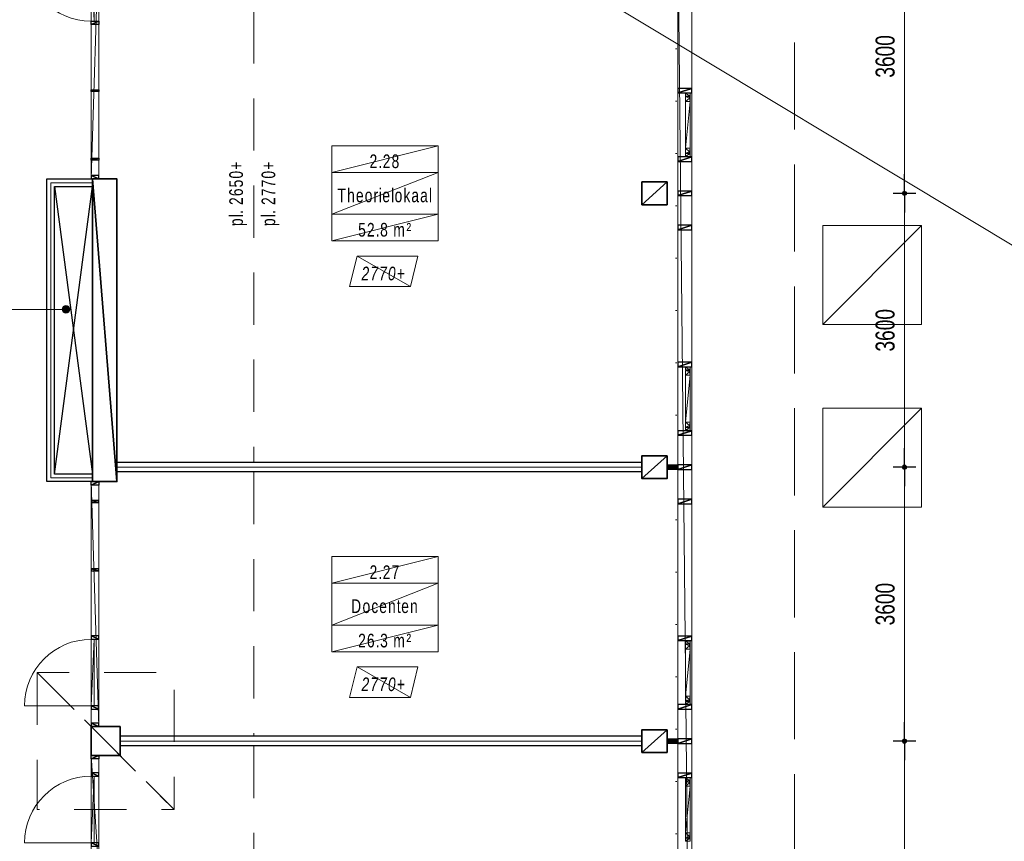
# Model space of a CAD drawing. Header units: millimetres. Extents: x -437 to 139813, y -473 to 90544.
# Tile 9 of 149: x 66184 to 79125, y 35027 to 45827. Entities that reach past the tile are written whole.
import ezdxf

# ---------------------------------------------------------------- set-up
doc = ezdxf.new("R2010")
doc.units = ezdxf.units.MM
for name, pattern in [('DGN Style 1', [688.000884, 1.14476, -686.856124]), ('DGN Style 2', [1144.760206, 686.856124, -457.904082]), ('DGN Style 3', [1602.664289, 1144.760206, -457.904082])]:
    doc.linetypes.add(name, pattern=pattern)
for name, color, linetype, lineweight in [('010 Maatvoering', 253, 'Continuous', 13), ('059 Kader (tekening)', 253, 'Continuous', 13), ('19012-DO-laag 02 - 004 Ruimtenummers', 253, 'Continuous', 13), ('19012-DO-laag 02 - 004a ruimtenr+plafond hoogte', 253, 'Continuous', 13), ('19012-DO-laag 02 - 031 Ramen - Deuren buiten', 253, 'Continuous', 13), ('19012-DO-laag 02 - 032 Ramen - Deuren binnen', 253, 'Continuous', 13), ('19012-DO-laag 02 - 045 Plafondafwerking', 253, 'Continuous', 13)]:
    doc.layers.add(name, color=color, linetype=linetype, lineweight=lineweight)
doc.layers.add('Xref', color=253, linetype='Continuous')
doc.styles.add('Arial 1.8 mm', font='arial.ttf', dxfattribs={"width": 0.722222, "height": 1.8})
doc.styles.add('Style-Arial', font='arial.ttf')
doc.linetypes.add('isolatie(deken)', pattern='A,-0.5,[24,dgnlstyle-ags_linetypes_v8.shx,S=0.009524,R=0,X=0,Y=0],-0.5', length=1)
doc.dimstyles.new('Arial 2.5', dxfattribs={"dimscale": 100, "dimtxt": 2.5, "dimasz": 2.5, "dimexe": 1.5, "dimexo": 0.0625, "dimgap": 1.25, "dimtad": 1, "dimdec": 0, "dimzin": 11, "dimdsep": 46, "dimtxsty": 'Style-Arial', "dimblk": 'b1_1.0', "dimcen": 0.09, "dimclrd": 256, "dimclrt": 256, "dimadec": 4, "dimazin": 3, "dimtfac": 1, "dimtdec": 0, "dimtofl": 0, "dimtmove": 0, "dimatfit": 1, "dimldrblk": 'b1_1.0', "dimfxl": 1.5, "dimfxlon": 1, "dimfrac": 2, "dimtolj": 1, "dimtzin": 11, "dimlwd": 13, "dimarcsym": 0})

# ---------------------------------------------------------------- blocks, each defined once
blk = doc.blocks.new('AE1')
at = {"layer": '059 Kader (tekening)', "color": 12, "linetype": 'Continuous', "lineweight": 13}
mesh = blk.add_polyface(dxfattribs=at)
corners = [(0, 0), (1399, 0), (1399, 841), (0, 841)]
mesh.append_faces([[corners[k] for k in face] for face in [(3, 1, 2)]], dxfattribs={"vtx0": -1, "color": 12})
mesh.append_faces([[corners[k] for k in face] for face in [(3, 0, 1)]], dxfattribs={"vtx2": -1, "color": 12})
at = {"layer": '059 Kader (tekening)', "color": 12, "linetype": 'Continuous', "lineweight": 35}
mesh = blk.add_polyface(dxfattribs=at)
corners = [(10, 10), (1389, 10), (1389, 831), (10, 831)]
mesh.append_faces([[corners[k] for k in face] for face in [(0, 2, 3)]], dxfattribs={"vtx0": -1, "color": 12})
mesh.append_faces([[corners[k] for k in face] for face in [(1, 2, 0)]], dxfattribs={"vtx1": -1, "color": 12})
blk = doc.blocks.new('*U77')
at = {"layer": '19012-DO-laag 02 - 004 Ruimtenummers', "linetype": 'Continuous', "lineweight": 13}
h = blk.add_hatch(color=256, dxfattribs=at)
edge = h.paths.add_edge_path()
edge.add_arc((-400, 0), 50, 0, 360)
blk.add_line((450, 0), (-400, 0), dxfattribs=at)
blk.add_circle((-400, 0), 50, dxfattribs=at)
blk = doc.blocks.new('*U78')
at = {"layer": '19012-DO-laag 02 - 031 Ramen - Deuren buiten'}
mesh = blk.add_polyface(dxfattribs=at)
corners = [(-414.95, 30.05), (-356.95, 30.05), (-356.95, 25.05), (-377.95, 25.05), (-377.95, -29.95), (-414.95, -29.95)]
mesh.append_faces([[corners[k] for k in face] for face in [(5, 3, 4), (3, 1, 2)]], dxfattribs={"vtx0": -1})
mesh.append_faces([[corners[k] for k in face] for face in [(0, 3, 5)]], dxfattribs={"vtx0": -1, "vtx1": -1})
mesh.append_faces([[corners[k] for k in face] for face in [(3, 0, 1)]], dxfattribs={"vtx0": -1, "vtx2": -1})
mesh = blk.add_polyface(dxfattribs=at)
corners = [(-372.95, -29.95), (-372.95, 23.05), (-352.95, 23.05), (-352.95, 30.05), (-307.95, 30.05), (-307.95, -29.95)]
mesh.append_faces([[corners[k] for k in face] for face in [(4, 2, 3), (2, 0, 1)]], dxfattribs={"vtx0": -1})
mesh.append_faces([[corners[k] for k in face] for face in [(5, 2, 4)]], dxfattribs={"vtx0": -1, "vtx1": -1})
mesh.append_faces([[corners[k] for k in face] for face in [(2, 5, 0)]], dxfattribs={"vtx0": -1, "vtx2": -1})
mesh = blk.add_polyface(dxfattribs=at)
corners = [(-307.95, -29.95), (308.05, -29.95), (308.05, 30.05), (-307.95, 30.05)]
mesh.append_faces([[corners[k] for k in face] for face in [(3, 1, 2)]], dxfattribs={"vtx0": -1})
mesh.append_faces([[corners[k] for k in face] for face in [(3, 0, 1)]], dxfattribs={"vtx2": -1})
mesh = blk.add_polyface(dxfattribs=at)
corners = [(373.05, -29.95), (373.05, 23.05), (353.05, 23.05), (353.05, 30.05), (308.05, 30.05), (308.05, -29.95)]
mesh.append_faces([[corners[k] for k in face] for face in [(4, 2, 3), (2, 0, 1)]], dxfattribs={"vtx0": -1})
mesh.append_faces([[corners[k] for k in face] for face in [(5, 2, 4)]], dxfattribs={"vtx0": -1, "vtx1": -1})
mesh.append_faces([[corners[k] for k in face] for face in [(2, 5, 0)]], dxfattribs={"vtx0": -1, "vtx2": -1})
mesh = blk.add_polyface(dxfattribs=at)
corners = [(415.05, 30.05), (357.05, 30.05), (357.05, 25.05), (378.05, 25.05), (378.05, -29.95), (415.05, -29.95)]
mesh.append_faces([[corners[k] for k in face] for face in [(5, 3, 4), (3, 1, 2)]], dxfattribs={"vtx0": -1})
mesh.append_faces([[corners[k] for k in face] for face in [(0, 3, 5)]], dxfattribs={"vtx0": -1, "vtx1": -1})
mesh.append_faces([[corners[k] for k in face] for face in [(3, 0, 1)]], dxfattribs={"vtx0": -1, "vtx2": -1})
blk = doc.blocks.new('*U102')
at = {"layer": '19012-DO-laag 02 - 032 Ramen - Deuren binnen', "flags": 128}
blk.add_lwpolyline([(-417.45, 437.55, -0.41421356), (457.55, -437.45), (-417.45, -437.45)], format="xyb", dxfattribs=at)
at = {"layer": '19012-DO-laag 02 - 032 Ramen - Deuren binnen'}
mesh = blk.add_polyface(dxfattribs=at)
corners = [(-417.45, 437.55), (-457.45, 437.55), (-457.45, -437.45), (-417.45, -437.45)]
mesh.append_faces([[corners[k] for k in face] for face in [(3, 1, 2)]], dxfattribs={"vtx0": -1})
mesh.append_faces([[corners[k] for k in face] for face in [(3, 0, 1)]], dxfattribs={"vtx2": -1})
blk = doc.blocks.new('*U103')
at = {"layer": '19012-DO-laag 02 - 032 Ramen - Deuren binnen'}
mesh = blk.add_polyface(dxfattribs=at)
corners = [(-50, 1610), (50, 1610), (50, -1610), (-50, -1610)]
mesh.append_faces([[corners[k] for k in face] for face in [(3, 1, 2)]], dxfattribs={"vtx0": -1})
mesh.append_faces([[corners[k] for k in face] for face in [(3, 0, 1)]], dxfattribs={"vtx2": -1})
at = {"layer": '19012-DO-laag 02 - 032 Ramen - Deuren binnen', "linetype": 'Continuous', "lineweight": 25}
mesh = blk.add_polyface(dxfattribs=at)
corners = [(50, 1565), (-50, 1565), (-50, 1610), (50, 1610)]
mesh.append_faces([[corners[k] for k in face] for face in [(3, 1, 2)]], dxfattribs={"vtx0": -1})
mesh.append_faces([[corners[k] for k in face] for face in [(3, 0, 1)]], dxfattribs={"vtx2": -1})
mesh = blk.add_polyface(dxfattribs=at)
corners = [(50, 1338), (-50, 1338), (-50, 1382), (50, 1382)]
mesh.append_faces([[corners[k] for k in face] for face in [(3, 1, 2)]], dxfattribs={"vtx0": -1})
mesh.append_faces([[corners[k] for k in face] for face in [(3, 0, 1)]], dxfattribs={"vtx2": -1})
mesh = blk.add_polyface(dxfattribs=at)
corners = [(50, 418), (-50, 418), (-50, 462), (50, 462)]
mesh.append_faces([[corners[k] for k in face] for face in [(3, 1, 2)]], dxfattribs={"vtx0": -1})
mesh.append_faces([[corners[k] for k in face] for face in [(3, 0, 1)]], dxfattribs={"vtx2": -1})
mesh = blk.add_polyface(dxfattribs=at)
corners = [(50, -462), (-50, -462), (-50, -438), (50, -438)]
mesh.append_faces([[corners[k] for k in face] for face in [(3, 1, 2)]], dxfattribs={"vtx0": -1})
mesh.append_faces([[corners[k] for k in face] for face in [(3, 0, 1)]], dxfattribs={"vtx2": -1})
mesh = blk.add_polyface(dxfattribs=at)
corners = [(50, -1362), (-50, -1362), (-50, -1338), (50, -1338)]
mesh.append_faces([[corners[k] for k in face] for face in [(3, 1, 2)]], dxfattribs={"vtx0": -1})
mesh.append_faces([[corners[k] for k in face] for face in [(3, 0, 1)]], dxfattribs={"vtx2": -1})
mesh = blk.add_polyface(dxfattribs=at)
corners = [(50, -1565), (-50, -1565), (-50, -1610), (50, -1610)]
mesh.append_faces([[corners[k] for k in face] for face in [(3, 1, 2)]], dxfattribs={"vtx0": -1})
mesh.append_faces([[corners[k] for k in face] for face in [(3, 0, 1)]], dxfattribs={"vtx2": -1})
blk = doc.blocks.new('*U101')
at = {"layer": '19012-DO-laag 02 - 032 Ramen - Deuren binnen', "linetype": 'Continuous', "lineweight": 25}
blk.add_blockref('*U103', (437.5, 0), dxfattribs=at)
at = {"layer": '19012-DO-laag 02 - 032 Ramen - Deuren binnen', "rotation": 180}
blk.add_blockref('*U102', (-29.9, 900.05), dxfattribs=at)
blk = doc.blocks.new('*U107')
at = {"layer": '19012-DO-laag 02 - 032 Ramen - Deuren binnen', "extrusion": (0, 0, -1), "flags": 128}
blk.add_lwpolyline([(417.45, 437.55, 0.41421356), (-457.55, -437.45), (417.45, -437.45)], format="xyb", dxfattribs=at)
at = {"layer": '19012-DO-laag 02 - 032 Ramen - Deuren binnen'}
mesh = blk.add_polyface(dxfattribs=at)
corners = [(-417.45, 437.55), (-457.45, 437.55), (-457.45, -437.45), (-417.45, -437.45)]
mesh.append_faces([[corners[k] for k in face] for face in [(3, 1, 2)]], dxfattribs={"vtx0": -1})
mesh.append_faces([[corners[k] for k in face] for face in [(3, 0, 1)]], dxfattribs={"vtx2": -1})
blk = doc.blocks.new('*U106')
at = {"layer": '19012-DO-laag 02 - 032 Ramen - Deuren binnen', "rotation": 180}
blk.add_blockref('*U107', (-30, -70), dxfattribs=at)
at = {"layer": '19012-DO-laag 02 - 032 Ramen - Deuren binnen'}
mesh = blk.add_polyface(dxfattribs=at)
corners = [(388, 756), (488, 756), (488, -780), (388, -780)]
mesh.append_faces([[corners[k] for k in face] for face in [(3, 1, 2)]], dxfattribs={"vtx0": -1})
mesh.append_faces([[corners[k] for k in face] for face in [(3, 0, 1)]], dxfattribs={"vtx2": -1})
at = {"layer": '19012-DO-laag 02 - 032 Ramen - Deuren binnen', "linetype": 'Continuous', "lineweight": 25}
mesh = blk.add_polyface(dxfattribs=at)
corners = [(488, 711), (388, 711), (388, 756), (488, 756)]
mesh.append_faces([[corners[k] for k in face] for face in [(3, 1, 2)]], dxfattribs={"vtx0": -1})
mesh.append_faces([[corners[k] for k in face] for face in [(3, 0, 1)]], dxfattribs={"vtx2": -1})
mesh = blk.add_polyface(dxfattribs=at)
corners = [(488, 368), (388, 368), (388, 413), (488, 413)]
mesh.append_faces([[corners[k] for k in face] for face in [(3, 1, 2)]], dxfattribs={"vtx0": -1})
mesh.append_faces([[corners[k] for k in face] for face in [(3, 0, 1)]], dxfattribs={"vtx2": -1})
mesh = blk.add_polyface(dxfattribs=at)
corners = [(488, -552), (388, -552), (388, -507), (488, -507)]
mesh.append_faces([[corners[k] for k in face] for face in [(3, 1, 2)]], dxfattribs={"vtx0": -1})
mesh.append_faces([[corners[k] for k in face] for face in [(3, 0, 1)]], dxfattribs={"vtx2": -1})
mesh = blk.add_polyface(dxfattribs=at)
corners = [(488, -735), (388, -735), (388, -780), (488, -780)]
mesh.append_faces([[corners[k] for k in face] for face in [(3, 1, 2)]], dxfattribs={"vtx0": -1})
mesh.append_faces([[corners[k] for k in face] for face in [(3, 0, 1)]], dxfattribs={"vtx2": -1})
blk = doc.blocks.new('b1_1.0')
at = {"layer": '010 Maatvoering'}
h = blk.add_hatch(color=256, dxfattribs=at)
edge = h.paths.add_edge_path()
edge.add_arc((0, 0), 0.111, 0, 360)
blk.add_line((0, 0), (-1, 0))
for p, q in [((0.5, 0), (-0.5, 0)), ((0, 0.5), (0, -0.5))]:
    blk.add_line(p, q, dxfattribs=at)
blk.add_circle((0, 0), 0.111, dxfattribs=at)
blk = doc.blocks.new('*D231')
at = {"layer": 'Defpoints', "color": 0, "linetype": 'Continuous', "transparency": 16777216}
for p in [(77813, 36344), (78723, 36344), (78723, 32744)]:
    blk.add_point(p, dxfattribs=at)
at = {"layer": 'Xref', "color": 0, "linetype": 'Continuous', "lineweight": -2, "transparency": 16777216}
for p, q in [((77963, 36344), (77663, 36344)), ((77963, 32744), (77663, 32744))]:
    blk.add_line(p, q, dxfattribs=at)
at = {"layer": 'Xref', "linetype": 'Continuous', "lineweight": 13, "transparency": 16777216}
blk.add_line((77813, 32994), (77813, 36094), dxfattribs=at)
at = {"layer": 'Xref', "linetype": 'Continuous', "lineweight": 13, "transparency": 16777216, "xscale": 250, "yscale": 250, "zscale": 250}
for p, rotation in [((77813, 36344), 90), ((77813, 32744), 270)]:
    blk.add_blockref('b1_1.0', p, dxfattribs=dict(at, rotation=rotation))
at = {"layer": 'Xref', "linetype": 'Continuous', "lineweight": 13, "transparency": 16777216, "insert": (77560, 34544), "char_height": 250, "attachment_point": 5, "rotation": 90, "style": 'Style-Arial'}
blk.add_mtext('\\A1;\\H1x;\\W0.72;3600', dxfattribs=at)
blk = doc.blocks.new('*D232')
at = {"layer": 'Defpoints', "color": 0, "linetype": 'Continuous', "transparency": 16777216}
for p in [(77813, 39944), (78723, 39944), (78723, 36344)]:
    blk.add_point(p, dxfattribs=at)
at = {"layer": 'Xref', "color": 0, "linetype": 'Continuous', "lineweight": -2, "transparency": 16777216}
for p, q in [((77963, 39944), (77663, 39944)), ((77963, 36344), (77663, 36344))]:
    blk.add_line(p, q, dxfattribs=at)
at = {"layer": 'Xref', "linetype": 'Continuous', "lineweight": 13, "transparency": 16777216}
blk.add_line((77813, 36594), (77813, 39694), dxfattribs=at)
at = {"layer": 'Xref', "linetype": 'Continuous', "lineweight": 13, "transparency": 16777216, "xscale": 250, "yscale": 250, "zscale": 250}
for p, rotation in [((77813, 39944), 90), ((77813, 36344), 270)]:
    blk.add_blockref('b1_1.0', p, dxfattribs=dict(at, rotation=rotation))
at = {"layer": 'Xref', "linetype": 'Continuous', "lineweight": 13, "transparency": 16777216, "insert": (77560, 38144), "char_height": 250, "attachment_point": 5, "rotation": 90, "style": 'Style-Arial'}
blk.add_mtext('\\A1;\\H1x;\\W0.72;3600', dxfattribs=at)
blk = doc.blocks.new('*D233')
at = {"layer": 'Defpoints', "color": 0, "linetype": 'Continuous', "transparency": 16777216}
for p in [(77813, 43544), (78723, 43544), (78723, 39944)]:
    blk.add_point(p, dxfattribs=at)
at = {"layer": 'Xref', "color": 0, "linetype": 'Continuous', "lineweight": -2, "transparency": 16777216}
for p, q in [((77963, 43544), (77663, 43544)), ((77963, 39944), (77663, 39944))]:
    blk.add_line(p, q, dxfattribs=at)
at = {"layer": 'Xref', "linetype": 'Continuous', "lineweight": 13, "transparency": 16777216}
blk.add_line((77813, 40194), (77813, 43294), dxfattribs=at)
at = {"layer": 'Xref', "linetype": 'Continuous', "lineweight": 13, "transparency": 16777216, "xscale": 250, "yscale": 250, "zscale": 250}
for p, rotation in [((77813, 43544), 90), ((77813, 39944), 270)]:
    blk.add_blockref('b1_1.0', p, dxfattribs=dict(at, rotation=rotation))
at = {"layer": 'Xref', "linetype": 'Continuous', "lineweight": 13, "transparency": 16777216, "insert": (77560, 41744), "char_height": 250, "attachment_point": 5, "rotation": 90, "style": 'Style-Arial'}
blk.add_mtext('\\A1;\\H1x;\\W0.72;3600', dxfattribs=at)
blk = doc.blocks.new('*D234')
at = {"layer": 'Defpoints', "color": 0, "linetype": 'Continuous', "transparency": 16777216}
for p in [(77813, 47144), (78723, 47144), (78723, 43544)]:
    blk.add_point(p, dxfattribs=at)
at = {"layer": 'Xref', "color": 0, "linetype": 'Continuous', "lineweight": -2, "transparency": 16777216}
for p, q in [((77963, 47144), (77663, 47144)), ((77963, 43544), (77663, 43544))]:
    blk.add_line(p, q, dxfattribs=at)
at = {"layer": 'Xref', "linetype": 'Continuous', "lineweight": 13, "transparency": 16777216}
blk.add_line((77813, 43794), (77813, 46894), dxfattribs=at)
at = {"layer": 'Xref', "linetype": 'Continuous', "lineweight": 13, "transparency": 16777216, "xscale": 250, "yscale": 250, "zscale": 250}
for p, rotation in [((77813, 47144), 90), ((77813, 43544), 270)]:
    blk.add_blockref('b1_1.0', p, dxfattribs=dict(at, rotation=rotation))
at = {"layer": 'Xref', "linetype": 'Continuous', "lineweight": 13, "transparency": 16777216, "insert": (77560, 45344), "char_height": 250, "attachment_point": 5, "rotation": 90, "style": 'Style-Arial'}
blk.add_mtext('\\A1;\\H1x;\\W0.72;3600', dxfattribs=at)
blk = doc.blocks.new('ruimtenr 03_17')
at = {"layer": '19012-DO-laag 02 - 004 Ruimtenummers', "linetype": 'Continuous', "lineweight": 13, "char_height": 1.8, "attachment_point": 5, "style": 'Arial 1.8 mm'}
for s, insert, line_spacing_factor in [('\\H1x;\\W0.722222;\\T1.145;2.27', (7, -2.05), 0.6), ('\\H1x;\\W0.722222;\\T1.145;Docenten', (7, -6.53), 0.78)]:
    blk.add_mtext(s, dxfattribs=dict(at, insert=insert, line_spacing_factor=line_spacing_factor))
at = {"layer": '19012-DO-laag 02 - 004a ruimtenr+plafond hoogte', "linetype": 'Continuous', "lineweight": 13, "insert": (7, -11.05), "char_height": 1.8, "attachment_point": 5, "line_spacing_factor": 0.6, "style": 'Arial 1.8 mm'}
blk.add_mtext('\\H1x;\\W0.722222;\\T1.145;26.3 m²', dxfattribs=at)
at = {"layer": '19012-DO-laag 02 - 004 Ruimtenummers', "linetype": 'Continuous', "lineweight": 13}
mesh = blk.add_polyface(dxfattribs=at)
corners = [(0, 0), (14, 0), (14, -3.5), (0, -3.5)]
mesh.append_faces([[corners[k] for k in face] for face in [(3, 1, 2)]], dxfattribs={"vtx0": -1})
mesh.append_faces([[corners[k] for k in face] for face in [(3, 0, 1)]], dxfattribs={"vtx2": -1})
mesh = blk.add_polyface(dxfattribs=at)
corners = [(0, -3.5), (14, -3.5), (14, -9), (0, -9)]
mesh.append_faces([[corners[k] for k in face] for face in [(3, 1, 2)]], dxfattribs={"vtx0": -1})
mesh.append_faces([[corners[k] for k in face] for face in [(3, 0, 1)]], dxfattribs={"vtx2": -1})
at = {"layer": '19012-DO-laag 02 - 004a ruimtenr+plafond hoogte', "linetype": 'Continuous', "lineweight": 13}
mesh = blk.add_polyface(dxfattribs=at)
corners = [(0, -9), (14, -9), (14, -12.5), (0, -12.5)]
mesh.append_faces([[corners[k] for k in face] for face in [(3, 1, 2)]], dxfattribs={"vtx0": -1})
mesh.append_faces([[corners[k] for k in face] for face in [(3, 0, 1)]], dxfattribs={"vtx2": -1})
blk = doc.blocks.new('ruimtenr 03_18')
at = {"layer": '19012-DO-laag 02 - 004 Ruimtenummers', "linetype": 'Continuous', "lineweight": 13, "char_height": 1.8, "attachment_point": 5, "style": 'Arial 1.8 mm'}
for s, insert, line_spacing_factor in [('\\H1x;\\W0.722222;\\T1.145;2.28', (7, -2.05), 0.6), ('\\H1x;\\W0.722222;\\T1.145;Theorielokaal', (7, -6.53), 0.78)]:
    blk.add_mtext(s, dxfattribs=dict(at, insert=insert, line_spacing_factor=line_spacing_factor))
at = {"layer": '19012-DO-laag 02 - 004a ruimtenr+plafond hoogte', "linetype": 'Continuous', "lineweight": 13, "insert": (7, -11.05), "char_height": 1.8, "attachment_point": 5, "line_spacing_factor": 0.6, "style": 'Arial 1.8 mm'}
blk.add_mtext('\\H1x;\\W0.722222;\\T1.145;52.8 m²', dxfattribs=at)
at = {"layer": '19012-DO-laag 02 - 004 Ruimtenummers', "linetype": 'Continuous', "lineweight": 13}
mesh = blk.add_polyface(dxfattribs=at)
corners = [(0, 0), (14, 0), (14, -3.5), (0, -3.5)]
mesh.append_faces([[corners[k] for k in face] for face in [(3, 1, 2)]], dxfattribs={"vtx0": -1})
mesh.append_faces([[corners[k] for k in face] for face in [(3, 0, 1)]], dxfattribs={"vtx2": -1})
mesh = blk.add_polyface(dxfattribs=at)
corners = [(0, -3.5), (14, -3.5), (14, -9), (0, -9)]
mesh.append_faces([[corners[k] for k in face] for face in [(3, 1, 2)]], dxfattribs={"vtx0": -1})
mesh.append_faces([[corners[k] for k in face] for face in [(3, 0, 1)]], dxfattribs={"vtx2": -1})
at = {"layer": '19012-DO-laag 02 - 004a ruimtenr+plafond hoogte', "linetype": 'Continuous', "lineweight": 13}
mesh = blk.add_polyface(dxfattribs=at)
corners = [(0, -9), (14, -9), (14, -12.5), (0, -12.5)]
mesh.append_faces([[corners[k] for k in face] for face in [(3, 1, 2)]], dxfattribs={"vtx0": -1})
mesh.append_faces([[corners[k] for k in face] for face in [(3, 0, 1)]], dxfattribs={"vtx2": -1})
blk = doc.blocks.new('*U159')
at = {"layer": '19012-DO-laag 02 - 045 Plafondafwerking', "insert": (0, -30), "char_height": 180, "attachment_point": 5, "line_spacing_factor": 0.6, "style": 'Arial 1.8 mm'}
blk.add_mtext('\\fArial|b0|i1|c00|p39;\\H1x;\\W0.722222;\\T1.145;2770+', dxfattribs=at)
at = {"layer": '19012-DO-laag 02 - 045 Plafondafwerking'}
mesh = blk.add_polyface(dxfattribs=at)
corners = [(-450, -200), (350, -200), (450, 200), (-350, 200)]
mesh.append_faces([[corners[k] for k in face] for face in [(3, 1, 2)]], dxfattribs={"vtx0": -1})
mesh.append_faces([[corners[k] for k in face] for face in [(3, 0, 1)]], dxfattribs={"vtx2": -1})

msp = doc.modelspace()

# ---------------------------------------------------------------- hatches: boundary and pattern name
at = {"layer": 'Xref', "linetype": 'Continuous', "lineweight": 25}
for points in [[(74693, 39914.2), (74693, 39974.2), (74833, 39974.2), (74833, 39914.2)], [(74693, 36314.2), (74693, 36374.2), (74833, 36374.2), (74833, 36314.2)]]:
    msp.add_hatch(color=256, dxfattribs=at).paths.add_polyline_path(points)

# ---------------------------------------------------------------- linework, layer by layer
at = {"layer": 'Xref', "linetype": 'DGN Style 2', "lineweight": 13}
for p, q in [((69263, 47081.7), (69263, 40006.7)), ((69263, 39881.7), (69263, 36406.7)), ((69263, 36281.7), (69263, 29014.2))]:
    msp.add_line(p, q, dxfattribs=at)
at = {"layer": 'Xref'}
for p, q in [((66643, 39854.2), (67143, 43634.2)), ((66643, 43634.2), (67143, 39854.2))]:
    msp.add_line(p, q, dxfattribs=at)
at = {"layer": 'Xref', "linetype": 'Continuous', "lineweight": 25}
for p, q in [((67143, 43734.2), (67143, 43634.2)), ((67463, 39881.7), (67463, 40006.7)), ((74363, 39881.7), (74363, 40006.7)), ((67143, 39754.2), (67143, 39854.2)), ((67503, 36281.7), (67503, 36406.7)), ((74363, 36281.7), (74363, 36406.7))]:
    msp.add_line(p, q, dxfattribs=at)
at = {"layer": 'Xref', "linetype": 'DGN Style 3', "lineweight": 13, "flags": 128}
msp.add_lwpolyline([(41563, 61849.2), (37513, 61849.2), (37513, 48069.2), (47458, 48069.2), (47458, 27289.2), (76368, 27289.2), (76368, 56199.2), (60468, 56199.2)], dxfattribs=at)
at = {"layer": 'Xref', "linetype": 'DGN Style 1', "lineweight": 13, "flags": 128}
msp.add_lwpolyline([(63713, 28964.2), (63713, 28844.2), (49013, 28844.2), (49013, 54674.2), (55843, 54674.2), (55843, 54644.2), (74813, 54644.2), (74813, 28844.2), (67313, 28844.2), (67313, 28964.2)], dxfattribs=at)
at = {"layer": 'Xref', "linetype": 'Continuous', "lineweight": 25, "flags": 128}
for points in [[(67143, 39754.2), (66543, 39754.2), (66543, 43734.2), (67143, 43734.2)], [(67143, 39854.2), (66643, 39854.2), (66643, 43634.2), (67143, 43634.2)], [(74363, 40006.7), (67463, 40006.7)], [(74363, 39881.7), (67463, 39881.7)], [(74363, 36406.7), (67503, 36406.7)], [(74363, 36281.7), (67503, 36281.7)]]:
    msp.add_lwpolyline(points, dxfattribs=at)
at = {"layer": 'Xref', "linetype": 'isolatie(deken)', "lineweight": 13, "ltscale": 100, "flags": 128}
msp.add_lwpolyline([(67143, 39804.2), (66593, 39804.2), (66593, 43684.2), (67143, 43684.2)], dxfattribs=at)
at = {"layer": 'Xref', "linetype": 'isolatie(deken)', "lineweight": 13, "ltscale": 125, "flags": 128}
for points in [[(74363, 39944.2), (67463, 39944.2)], [(74363, 36344.2), (67503, 36344.2)]]:
    msp.add_lwpolyline(points, dxfattribs=at)

# ---------------------------------------------------------------- block references
at = {"layer": 'Xref', "linetype": 'Continuous', "lineweight": 35, "xscale": 100, "yscale": 100, "zscale": 100}
msp.add_blockref('AE1', (-87, 6444.2), dxfattribs=at)
at = {"layer": 'Xref'}
for name, p in [('*U101', (66735.4, 45344.2)), ('*U159', (70969.3, 42519.2)), ('*U159', (70969.3, 37119.2))]:
    msp.add_blockref(name, p, dxfattribs=at)
at = {"layer": 'Xref', "rotation": 270}
for p in [(74964.9, 44444.3), (74964.9, 40844.3), (74964.9, 37244.3), (74964.9, 35444.3)]:
    msp.add_blockref('*U78', p, dxfattribs=at)
at = {"layer": 'Xref', "linetype": 'Continuous', "lineweight": 13, "xscale": 100, "yscale": 100, "zscale": 100}
for name, p in [('ruimtenr 03_18', (70285.2, 44169.2)), ('ruimtenr 03_17', (70285.2, 38769.2))]:
    msp.add_blockref(name, p, dxfattribs=at)
at = {"layer": 'Xref', "linetype": 'Continuous', "lineweight": 13, "extrusion": (0, 0, -1)}
msp.add_blockref('*U77', (-66392.9, 42019.3), dxfattribs=at)
at = {"layer": 'Xref', "extrusion": (0, 0, -1), "rotation": 180}
for name, p in [('*U101', (-66735.4, 38144.2)), ('*U106', (-66735.4, 35374.3))]:
    msp.add_blockref(name, p, dxfattribs=at)

# ---------------------------------------------------------------- texts
at = {"layer": 'Xref', "lineweight": 25, "char_height": 180, "rotation": 90, "line_spacing_factor": 0.6, "style": 'Arial 1.8 mm'}
for s, insert, attachment_point in [('\\H1x;\\W0.722222;\\T1.145;pl. 2650+', (69173, 43544.2), 8), ('\\H1x;\\W0.722222;\\T1.145;pl. 2770+', (69363.1, 43544.2), 2)]:
    msp.add_mtext(s, dxfattribs=dict(at, insert=insert, attachment_point=attachment_point))

# ---------------------------------------------------------------- dimensions: what is measured, and where the dimension line sits
at = {"layer": 'Xref', "linetype": 'Continuous', "lineweight": 13}
for base, p1, p2, picture, middle in [((77813, 47144.2), (78723.3, 43544.2), (78723.3, 47144.2), '*D234', (77560.3, 45344.2)), ((77813, 43544.2), (78723.3, 39944.2), (78723.3, 43544.2), '*D233', (77560.3, 41744.2)), ((77813, 39944.2), (78723.3, 36344.2), (78723.3, 39944.2), '*D232', (77560.3, 38144.2)), ((77813, 36344.2), (78723.3, 32744.2), (78723.3, 36344.2), '*D231', (77560.3, 34544.2))]:
    dim = msp.add_linear_dim(base=base, p1=p1, p2=p2, angle=90, text='\\H1x;\\W0.72;<>', dimstyle='Arial 2.5', dxfattribs=at)
    dim.commit()
    dim.dimension.update_dxf_attribs({"geometry": picture, "text_midpoint": middle})

# ---------------------------------------------------------------- meshes
mesh = msp.add_polyface(dxfattribs=at)
corners = [(75018, 47174.2), (74833, 47174.2), (74833, 29114.2), (75018, 29114.2)]
mesh.append_faces([[corners[k] for k in face] for face in [(3, 1, 2)]], dxfattribs={"vtx0": -1})
mesh.append_faces([[corners[k] for k in face] for face in [(3, 0, 1)]], dxfattribs={"vtx2": -1})
at = {"layer": 'Xref', "linetype": 'Continuous', "lineweight": 25}
mesh = msp.add_polyface(dxfattribs=at)
corners = [(75018, 44864.2), (75018, 44924.2), (74833, 44924.2), (74833, 44864.2)]
mesh.append_faces([[corners[k] for k in face] for face in [(3, 1, 2)]], dxfattribs={"vtx0": -1})
mesh.append_faces([[corners[k] for k in face] for face in [(3, 0, 1)]], dxfattribs={"vtx2": -1})
mesh = msp.add_polyface(dxfattribs=at)
corners = [(75018, 43964.2), (75018, 44024.2), (74833, 44024.2), (74833, 43964.2)]
mesh.append_faces([[corners[k] for k in face] for face in [(3, 1, 2)]], dxfattribs={"vtx0": -1})
mesh.append_faces([[corners[k] for k in face] for face in [(3, 0, 1)]], dxfattribs={"vtx2": -1})
at = {"layer": 'Xref', "linetype": 'Continuous', "lineweight": 35}
mesh = msp.add_polyface(dxfattribs=at)
corners = [(67463, 43734.2), (67463, 39754.2), (67143, 39754.2), (67143, 43734.2)]
mesh.append_faces([[corners[k] for k in face] for face in [(3, 1, 2)]], dxfattribs={"vtx0": -1})
mesh.append_faces([[corners[k] for k in face] for face in [(3, 0, 1)]], dxfattribs={"vtx2": -1})
mesh = msp.add_polyface(dxfattribs=at)
corners = [(74363, 43694.2), (74363, 43394.2), (74693, 43394.2), (74693, 43694.2)]
mesh.append_faces([[corners[k] for k in face] for face in [(3, 1, 2)]], dxfattribs={"vtx0": -1})
mesh.append_faces([[corners[k] for k in face] for face in [(3, 0, 1)]], dxfattribs={"vtx2": -1})
at = {"layer": 'Xref', "linetype": 'Continuous', "lineweight": 25}
mesh = msp.add_polyface(dxfattribs=at)
corners = [(75018, 43514.2), (75018, 43574.2), (74833, 43574.2), (74833, 43514.2)]
mesh.append_faces([[corners[k] for k in face] for face in [(3, 1, 2)]], dxfattribs={"vtx0": -1})
mesh.append_faces([[corners[k] for k in face] for face in [(3, 0, 1)]], dxfattribs={"vtx2": -1})
mesh = msp.add_polyface(dxfattribs=at)
corners = [(75018, 43064.2), (75018, 43124.2), (74833, 43124.2), (74833, 43064.2)]
mesh.append_faces([[corners[k] for k in face] for face in [(3, 1, 2)]], dxfattribs={"vtx0": -1})
mesh.append_faces([[corners[k] for k in face] for face in [(3, 0, 1)]], dxfattribs={"vtx2": -1})
at = {"layer": 'Xref', "linetype": 'Continuous', "lineweight": 13}
mesh = msp.add_polyface(dxfattribs=at)
corners = [(76738.1, 43119.2), (78038.1, 43119.2), (78038.1, 41819.2), (76738.1, 41819.2)]
mesh.append_faces([[corners[k] for k in face] for face in [(3, 1, 2)]], dxfattribs={"vtx0": -1})
mesh.append_faces([[corners[k] for k in face] for face in [(3, 0, 1)]], dxfattribs={"vtx2": -1})
at = {"layer": 'Xref', "linetype": 'Continuous', "lineweight": 25}
mesh = msp.add_polyface(dxfattribs=at)
corners = [(75018, 41264.2), (75018, 41324.2), (74833, 41324.2), (74833, 41264.2)]
mesh.append_faces([[corners[k] for k in face] for face in [(3, 1, 2)]], dxfattribs={"vtx0": -1})
mesh.append_faces([[corners[k] for k in face] for face in [(3, 0, 1)]], dxfattribs={"vtx2": -1})
at = {"layer": 'Xref', "linetype": 'Continuous', "lineweight": 13}
mesh = msp.add_polyface(dxfattribs=at)
corners = [(76738.1, 40719.2), (78038.1, 40719.2), (78038.1, 39419.2), (76738.1, 39419.2)]
mesh.append_faces([[corners[k] for k in face] for face in [(3, 1, 2)]], dxfattribs={"vtx0": -1})
mesh.append_faces([[corners[k] for k in face] for face in [(3, 0, 1)]], dxfattribs={"vtx2": -1})
at = {"layer": 'Xref', "linetype": 'Continuous', "lineweight": 25}
mesh = msp.add_polyface(dxfattribs=at)
corners = [(75018, 40364.2), (75018, 40424.2), (74833, 40424.2), (74833, 40364.2)]
mesh.append_faces([[corners[k] for k in face] for face in [(3, 1, 2)]], dxfattribs={"vtx0": -1})
mesh.append_faces([[corners[k] for k in face] for face in [(3, 0, 1)]], dxfattribs={"vtx2": -1})
at = {"layer": 'Xref', "linetype": 'Continuous', "lineweight": 35}
mesh = msp.add_polyface(dxfattribs=at)
corners = [(74363, 40094.2), (74363, 39794.2), (74693, 39794.2), (74693, 40094.2)]
mesh.append_faces([[corners[k] for k in face] for face in [(3, 1, 2)]], dxfattribs={"vtx0": -1})
mesh.append_faces([[corners[k] for k in face] for face in [(3, 0, 1)]], dxfattribs={"vtx2": -1})
at = {"layer": 'Xref', "linetype": 'Continuous', "lineweight": 25}
mesh = msp.add_polyface(dxfattribs=at)
corners = [(74693, 39914.2), (74693, 39974.2), (74833, 39974.2), (74833, 39914.2)]
mesh.append_faces([[corners[k] for k in face] for face in [(3, 1, 2)]], dxfattribs={"vtx0": -1})
mesh.append_faces([[corners[k] for k in face] for face in [(3, 0, 1)]], dxfattribs={"vtx2": -1})
mesh = msp.add_polyface(dxfattribs=at)
corners = [(75018, 39914.2), (75018, 39974.2), (74833, 39974.2), (74833, 39914.2)]
mesh.append_faces([[corners[k] for k in face] for face in [(3, 1, 2)]], dxfattribs={"vtx0": -1})
mesh.append_faces([[corners[k] for k in face] for face in [(3, 0, 1)]], dxfattribs={"vtx2": -1})
mesh = msp.add_polyface(dxfattribs=at)
corners = [(75018, 39464.2), (75018, 39524.2), (74833, 39524.2), (74833, 39464.2)]
mesh.append_faces([[corners[k] for k in face] for face in [(3, 1, 2)]], dxfattribs={"vtx0": -1})
mesh.append_faces([[corners[k] for k in face] for face in [(3, 0, 1)]], dxfattribs={"vtx2": -1})
mesh = msp.add_polyface(dxfattribs=at)
corners = [(75018, 37664.2), (75018, 37724.2), (74833, 37724.2), (74833, 37664.2)]
mesh.append_faces([[corners[k] for k in face] for face in [(3, 1, 2)]], dxfattribs={"vtx0": -1})
mesh.append_faces([[corners[k] for k in face] for face in [(3, 0, 1)]], dxfattribs={"vtx2": -1})
at = {"layer": 'Xref', "linetype": 'DGN Style 2', "lineweight": 13}
mesh = msp.add_polyface(dxfattribs=at)
corners = [(66413, 35444.2), (68213, 35444.2), (68213, 37244.2), (66413, 37244.2)]
mesh.append_faces([[corners[k] for k in face] for face in [(3, 1, 2)]], dxfattribs={"vtx0": -1})
mesh.append_faces([[corners[k] for k in face] for face in [(3, 0, 1)]], dxfattribs={"vtx2": -1})
at = {"layer": 'Xref', "linetype": 'Continuous', "lineweight": 25}
mesh = msp.add_polyface(dxfattribs=at)
corners = [(75018, 36764.2), (75018, 36824.2), (74833, 36824.2), (74833, 36764.2)]
mesh.append_faces([[corners[k] for k in face] for face in [(3, 1, 2)]], dxfattribs={"vtx0": -1})
mesh.append_faces([[corners[k] for k in face] for face in [(3, 0, 1)]], dxfattribs={"vtx2": -1})
at = {"layer": 'Xref', "linetype": 'Continuous', "lineweight": 35}
mesh = msp.add_polyface(dxfattribs=at)
corners = [(67123, 36154.2), (67503, 36154.2), (67503, 36534.2), (67123, 36534.2)]
mesh.append_faces([[corners[k] for k in face] for face in [(3, 1, 2)]], dxfattribs={"vtx0": -1})
mesh.append_faces([[corners[k] for k in face] for face in [(3, 0, 1)]], dxfattribs={"vtx2": -1})
mesh = msp.add_polyface(dxfattribs=at)
corners = [(74363, 36494.2), (74363, 36194.2), (74693, 36194.2), (74693, 36494.2)]
mesh.append_faces([[corners[k] for k in face] for face in [(3, 1, 2)]], dxfattribs={"vtx0": -1})
mesh.append_faces([[corners[k] for k in face] for face in [(3, 0, 1)]], dxfattribs={"vtx2": -1})
at = {"layer": 'Xref', "linetype": 'Continuous', "lineweight": 25}
mesh = msp.add_polyface(dxfattribs=at)
corners = [(74693, 36314.2), (74693, 36374.2), (74833, 36374.2), (74833, 36314.2)]
mesh.append_faces([[corners[k] for k in face] for face in [(3, 1, 2)]], dxfattribs={"vtx0": -1})
mesh.append_faces([[corners[k] for k in face] for face in [(3, 0, 1)]], dxfattribs={"vtx2": -1})
mesh = msp.add_polyface(dxfattribs=at)
corners = [(75018, 36314.2), (75018, 36374.2), (74833, 36374.2), (74833, 36314.2)]
mesh.append_faces([[corners[k] for k in face] for face in [(3, 1, 2)]], dxfattribs={"vtx0": -1})
mesh.append_faces([[corners[k] for k in face] for face in [(3, 0, 1)]], dxfattribs={"vtx2": -1})
mesh = msp.add_polyface(dxfattribs=at)
corners = [(75018, 35864.2), (75018, 35924.2), (74833, 35924.2), (74833, 35864.2)]
mesh.append_faces([[corners[k] for k in face] for face in [(3, 1, 2)]], dxfattribs={"vtx0": -1})
mesh.append_faces([[corners[k] for k in face] for face in [(3, 0, 1)]], dxfattribs={"vtx2": -1})

doc.saveas('drawing.dxf')
